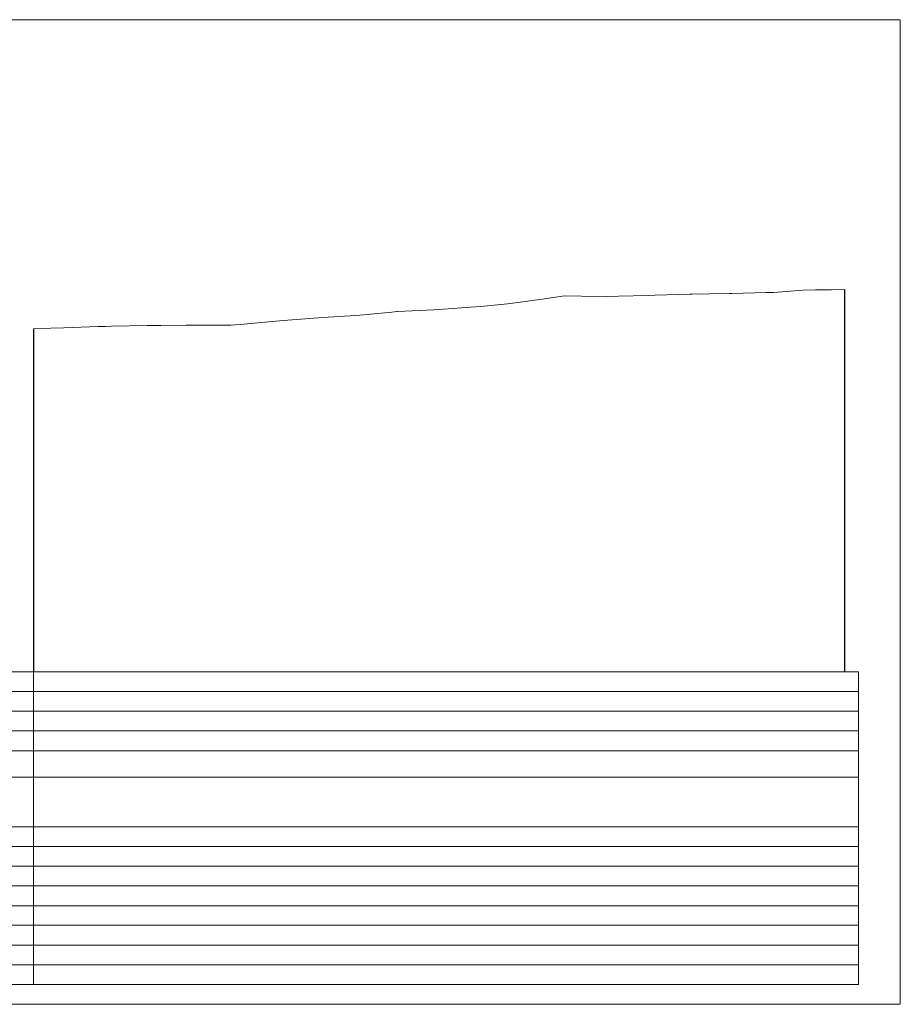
# Model space of a CAD drawing. Header units: metres. Extents: x 2651110 to 2651278, y 1218086 to 1218205.
# Tile 2 of 2: x 2651172 to 2651278, y 1218086 to 1218205. Entities that reach past the tile are written whole.
import ezdxf

# ---------------------------------------------------------------- set-up
doc = ezdxf.new("R2010")
doc.units = ezdxf.units.M
doc.linetypes.add('AUSGEZOGEN', pattern=[0])
doc.layers.add('XR$1$_65220', color=7, linetype='Continuous')
doc.layers.add('XR$1$_65238', color=7, linetype='Continuous')
doc.layers.add('XR$1$STANDARD_1', color=7, linetype='AUSGEZOGEN', lineweight=13)
doc.layers.add('XR$1$Strassenrand', color=1, linetype='AUSGEZOGEN', lineweight=50)

msp = doc.modelspace()

# ---------------------------------------------------------------- linework, layer by layer
at = {"layer": 'XR$1$_65220', "color": 8, "linetype": 'AUSGEZOGEN', "lineweight": 25, "transparency": 33554687}
for p, q in [((2651271.79, 1218126.09), (2651271.79, 1218172.23)), ((2651173.92, 1218167.47), (2651173.92, 1218126.09))]:
    msp.add_line(p, q, dxfattribs=at)
at = {"layer": 'XR$1$_65220', "color": 7, "linetype": 'AUSGEZOGEN', "lineweight": 18, "transparency": 33554687}
for p, q in [((2651273.45, 1218126.09), (2651156.59, 1218126.09)), ((2651273.45, 1218088.39), (2651273.45, 1218126.09)), ((2651156.59, 1218123.72), (2651273.45, 1218123.72)), ((2651156.59, 1218121.34), (2651273.45, 1218121.34)), ((2651156.59, 1218118.97), (2651273.45, 1218118.97)), ((2651156.59, 1218116.59), (2651273.45, 1218116.59)), ((2651156.59, 1218113.39), (2651273.45, 1218113.39)), ((2651154.89, 1218107.39), (2651273.45, 1218107.39)), ((2651156.59, 1218105.02), (2651273.45, 1218105.02)), ((2651156.59, 1218102.64), (2651273.45, 1218102.64)), ((2651156.59, 1218100.27), (2651273.45, 1218100.27)), ((2651154.89, 1218097.89), (2651273.45, 1218097.89)), ((2651156.59, 1218095.52), (2651273.45, 1218095.52)), ((2651156.59, 1218093.14), (2651273.45, 1218093.14)), ((2651156.59, 1218090.77), (2651273.45, 1218090.77)), ((2651154.89, 1218088.39), (2651273.45, 1218088.39))]:
    msp.add_line(p, q, dxfattribs=at)
at = {"layer": 'XR$1$_65238', "color": 7, "linetype": 'AUSGEZOGEN', "lineweight": 13, "transparency": 33554687}
msp.add_line((2651173.92, 1218126.09), (2651173.92, 1218088.39), dxfattribs=at)
at = {"layer": 'XR$1$STANDARD_1', "color": 253, "linetype": 'AUSGEZOGEN', "lineweight": 13, "transparency": 33554687}
for p, q in [((2651248.93, 1218171.54), (2651253.11, 1218171.66)), ((2651253.11, 1218171.66), (2651253.38, 1218171.68)), ((2651253.38, 1218171.68), (2651255.48, 1218171.72)), ((2651255.48, 1218171.72), (2651257.84, 1218171.76)), ((2651257.84, 1218171.76), (2651258.15, 1218171.76)), ((2651258.15, 1218171.76), (2651262.3, 1218171.87)), ((2651262.3, 1218171.87), (2651263.19, 1218171.88)), ((2651263.19, 1218171.88), (2651266.75, 1218172.17)), ((2651266.75, 1218172.17), (2651268.24, 1218172.2)), ((2651268.24, 1218172.2), (2651270.17, 1218172.21)), ((2651270.17, 1218172.21), (2651271.79, 1218172.23)), ((2651227.89, 1218170.19), (2651231.1, 1218170.52)), ((2651231.1, 1218170.52), (2651232.94, 1218170.76)), ((2651232.94, 1218170.76), (2651235.56, 1218171.1)), ((2651235.56, 1218171.1), (2651237.98, 1218171.46)), ((2651237.98, 1218171.46), (2651240.01, 1218171.44)), ((2651240.01, 1218171.44), (2651243.02, 1218171.41)), ((2651243.02, 1218171.41), (2651244.47, 1218171.44)), ((2651244.47, 1218171.44), (2651248.07, 1218171.52)), ((2651248.07, 1218171.52), (2651248.93, 1218171.54)), ((2651213.27, 1218169.15), (2651217.13, 1218169.51)), ((2651217.13, 1218169.51), (2651217.73, 1218169.57)), ((2651217.73, 1218169.57), (2651217.81, 1218169.58)), ((2651217.81, 1218169.58), (2651222.19, 1218169.79)), ((2651222.19, 1218169.79), (2651222.85, 1218169.83)), ((2651222.85, 1218169.83), (2651226.64, 1218170.1)), ((2651226.64, 1218170.1), (2651227.89, 1218170.19)), ((2651198.83, 1218168.03), (2651202.72, 1218168.39)), ((2651202.72, 1218168.39), (2651204.06, 1218168.49)), ((2651204.06, 1218168.49), (2651207.73, 1218168.79)), ((2651207.73, 1218168.79), (2651208.8, 1218168.85)), ((2651208.8, 1218168.85), (2651210.12, 1218168.93)), ((2651210.12, 1218168.93), (2651212.76, 1218169.1)), ((2651212.76, 1218169.1), (2651213.27, 1218169.15)), ((2651173.92, 1218167.47), (2651175.98, 1218167.58)), ((2651175.98, 1218167.58), (2651177.57, 1218167.61)), ((2651177.57, 1218167.61), (2651181.7, 1218167.78)), ((2651181.7, 1218167.78), (2651182.6, 1218167.79)), ((2651182.6, 1218167.79), (2651183.31, 1218167.81)), ((2651183.31, 1218167.81), (2651187.64, 1218167.91)), ((2651187.64, 1218167.91), (2651187.81, 1218167.9)), ((2651187.81, 1218167.9), (2651189.28, 1218167.91)), ((2651189.28, 1218167.91), (2651192.31, 1218167.92)), ((2651192.31, 1218167.92), (2651192.67, 1218167.92)), ((2651192.67, 1218167.92), (2651193.13, 1218167.93)), ((2651193.13, 1218167.93), (2651197.64, 1218167.95)), ((2651197.64, 1218167.95), (2651197.71, 1218167.95)), ((2651197.71, 1218167.95), (2651198.83, 1218168.03))]:
    msp.add_line(p, q, dxfattribs=at)
at = {"layer": 'XR$1$Strassenrand', "color": 7, "linetype": 'AUSGEZOGEN', "lineweight": 13, "transparency": 33554687}
for p, q in [((2651278.49, 1218204.79), (2651110.49, 1218204.79)), ((2651278.49, 1218085.99), (2651278.49, 1218204.79)), ((2651110.49, 1218085.99), (2651278.49, 1218085.99))]:
    msp.add_line(p, q, dxfattribs=at)

doc.saveas('drawing.dxf')
